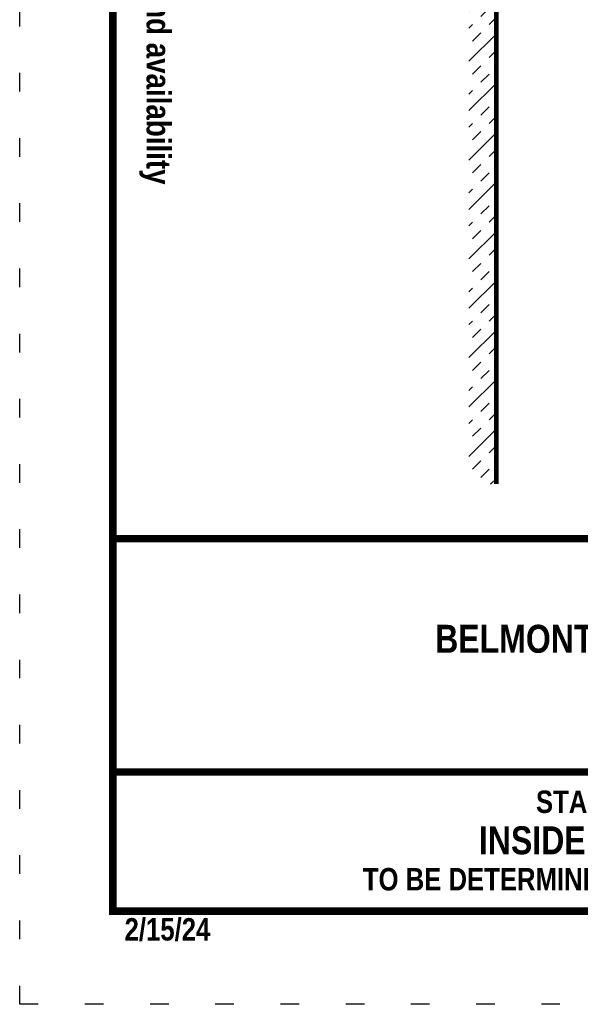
# Model space of a CAD drawing. Extents: x -2.9 to 5.6, y -8 to 3.
# Tile 1 of 140: x -2.9 to 0.1, y -8 to -2.7. Entities that reach past the tile are written whole.
import ezdxf
from ezdxf.enums import TextEntityAlignment as Align

# ---------------------------------------------------------------- set-up
doc = ezdxf.new("R2010")
doc.units = 0
doc.header["$MEASUREMENT"] = 0
doc.linetypes.add('DOT2', pattern=[0.125, 0, -0.125])
doc.layers.get('DEFPOINTS').update_dxf_attribs({"linetype": 'CONTINUOUS'})
for name, color, linetype in [('BORDER', 7, 'CONTINUOUS'), ('BUILDINS', 7, 'CONTINUOUS'), ('TEXT', 7, 'CONTINUOUS')]:
    doc.layers.add(name, color=color, linetype=linetype)
doc.styles.add('TECHNICAL', font='techb___.ttf')

msp = doc.modelspace()

# ---------------------------------------------------------------- hatches: boundary and pattern name
at = {"layer": 'BUILDINS'}
h = msp.add_hatch(dxfattribs=at)
h.set_pattern_fill('INSUL', color=256, scale=0.5, angle=405, style=0)
h.set_pattern_definition([(45, (-2.89724, -8.02267), (-0.1325825, 0.1325825), []), (45, (-2.94143, -7.97848), (-0.1325825, 0.1325825), [0.0625, -0.0625]), (45, (-2.98563, -7.93428), (-0.1325825, 0.1325825), [0.0625, -0.0625])])
h.paths.add_polyline_path([(-0.3388, 0.3187), (-0.4866, 0.3186), (-0.486, -5.232), (-0.3388, -5.2295)])
h.paths.add_polyline_path([(-0.3388, 2.0338), (-0.4868, 2.0338), (-0.4866, 0.3186), (-0.3388, 0.3187)])

# ---------------------------------------------------------------- linework, layer by layer
at = {"layer": 'BORDER', "const_width": 0.04}
msp.add_lwpolyline([(-2.3972, -7.5227), (-2.3972, 2.4773), (5.1028, 2.4773), (5.1028, -7.5227)], close=True, dxfattribs=at)
for points in [[(-2.3972, -5.5227), (5.1028, -5.5227)], [(-2.3972, -6.776), (5.1028, -6.776)]]:
    msp.add_lwpolyline(points, dxfattribs=at)
at = {"layer": 'BUILDINS', "const_width": 0.025}
msp.add_lwpolyline([(-0.3388, 2.0338), (-0.3388, -5.2295)], dxfattribs=at)
at = {"layer": 'DEFPOINTS', "linetype": 'DOT2', "ltscale": 2}
msp.add_lwpolyline([(-2.8972, -8.0227), (-2.8972, 2.9773), (5.6028, 2.9773), (5.6028, -8.0227)], close=True, dxfattribs=at)

# ---------------------------------------------------------------- texts
at = {"layer": 'TEXT', "style": 'TECHNICAL'}
msp.add_text('%%UNOTE:%%U Call Belmont County WATER & Sewer District for pricing and availability', height=0.13, rotation=270, dxfattribs=at).set_placement((-2.2165, 2.0041))
at = {"layer": 'TEXT', "color": 7, "style": 'TECHNICAL'}
for s, p in [('BELMONT COUNTY WATER AND SEWER DISTRICT', (3.5702, -6.0605)), ('INSIDE SETTING 2" OR LARGER', (2.2365, -7.1423))]:
    msp.add_text(s, height=0.15, dxfattribs=at).set_placement(p, align=Align.MIDDLE_RIGHT)
for s, height, p in [('STANDARD DETAILS', 0.120395, (-0.1262, -6.9953)), ('TO BE DETERMINED BY VOLUME REQUIRED', 0.120395, (-1.0554, -7.4113)), ('2/15/24', 0.1204, (-2.3342, -7.6804))]:
    msp.add_text(s, height=height, dxfattribs=at).set_placement(p)

doc.saveas('drawing.dxf')
